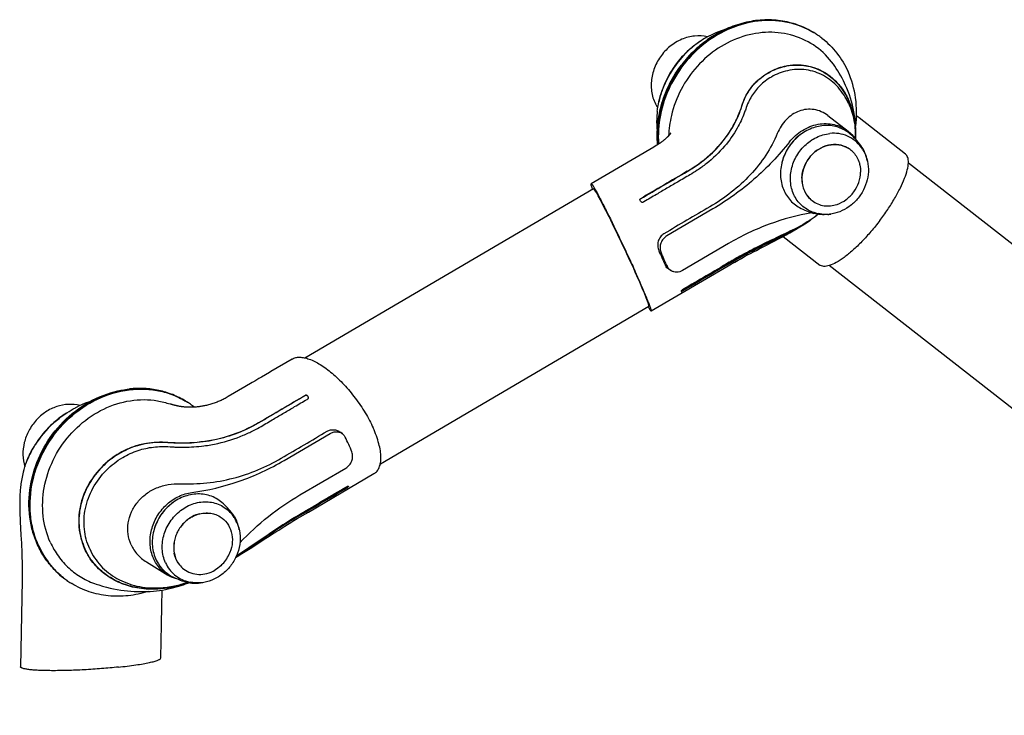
# Model space of a CAD drawing. Extents: x 0 to 420, y 0 to 297.
# Tile 7 of 9: x 308 to 364, y 102 to 141. Entities that reach past the tile are written whole.
import ezdxf

# ---------------------------------------------------------------- set-up
doc = ezdxf.new("R2010")
doc.units = 0
doc.header["$LTSCALE"] = 23.1
for name, color, linetype in [('102182_DXF_CONTINUOUS_LINE', 7, 'CONTINUOUS'), ('102187_DXF_CONTINUOUS_LINE', 7, 'CONTINUOUS'), ('105-5475-01_DXF_CONTINUOUS', 7, 'CONTINUOUS'), ('105-5475-02_DXF_CONTINUOUS', 7, 'CONTINUOUS'), ('105-5481_DXF_CONTINUOUS_LI', 7, 'CONTINUOUS')]:
    doc.layers.add(name, color=color, linetype=linetype)

msp = doc.modelspace()

# ---------------------------------------------------------------- linework, layer by layer
at = {"layer": '102182_DXF_CONTINUOUS_LINE', "color": 7, "linetype": 'CONTINUOUS'}
for p, q in [((391.418, 107.644), (358.674, 133.205)), ((386.865, 101.874), (354.182, 127.388))]:
    msp.add_line(p, q, dxfattribs=at)
at = {"layer": '102187_DXF_CONTINUOUS_LINE', "color": 7, "linetype": 'CONTINUOUS'}
for p, q in [((324.424, 122.155), (340.803, 131.76)), ((328.711, 116.148), (343.953, 125.086))]:
    msp.add_line(p, q, dxfattribs=at)
at = {"layer": '105-5475-01_DXF_CONTINUOUS', "color": 7, "linetype": 'CONTINUOUS'}
for p, q in [((345.523, 138.862), (345.515, 138.851)), ((345.518, 138.854), (345.516, 138.851)), ((345.518, 138.854), (345.524, 138.861)), ((345.528, 138.841), (345.53, 138.844)), ((345.53, 138.844), (345.536, 138.852)), ((344.709, 137.331), (344.712, 137.34)), ((355.291, 136.57), (355.29, 136.572)), ((354.114, 135.896), (355.251, 135.016)), ((345.168, 134.878), (345.167, 134.876)), ((345.168, 134.878), (345.168, 134.878)), ((345.172, 134.885), (345.169, 134.881)), ((345.177, 134.892), (345.172, 134.885)), ((345.184, 134.904), (345.177, 134.892)), ((345.19, 134.914), (345.184, 134.904)), ((345.195, 134.922), (345.19, 134.914)), ((345.197, 134.926), (345.195, 134.922)), ((345.197, 134.927), (345.197, 134.927)), ((345.197, 134.927), (345.197, 134.926)), ((344.224, 134.115), (343.223, 133.528)), ((344.359, 134.194), (344.224, 134.115)), ((344.394, 134.215), (344.359, 134.194)), ((344.426, 134.234), (344.394, 134.215)), ((343.223, 133.528), (340.674, 132.034)), ((343.668, 131.009), (343.618, 130.98)), ((347.578, 130.6), (344.974, 129.073)), ((353.101, 129.963), (353.113, 129.971)), ((353.108, 129.979), (353.107, 129.979)), ((348.463, 128.637), (345.859, 127.11)), ((350.508, 128.491), (351.053, 128.774)), ((351.053, 128.774), (351.297, 128.902)), ((351.568, 129.045), (353.65, 127.42)), ((350.209, 128.335), (350.508, 128.491)), ((345.211, 127.096), (345.078, 127.178)), ((345.905, 126.045), (345.855, 126.016))]:
    msp.add_line(p, q, dxfattribs=at)
for points in [[(348.322, 140.802), (348.221, 140.771), (348.061, 140.716), (347.903, 140.656), (347.747, 140.592), (347.593, 140.523), (347.441, 140.45), (347.386, 140.422)], [(345.515, 138.851), (345.423, 138.727), (345.326, 138.587), (345.233, 138.443), (345.145, 138.297), (345.061, 138.149), (344.982, 137.997), (344.907, 137.844), (344.838, 137.689), (344.773, 137.531), (344.714, 137.372), (344.7, 137.334)], [(355.116, 137.615), (355.06, 137.736), (354.99, 137.879), (354.916, 138.021), (354.839, 138.161), (354.758, 138.3), (354.674, 138.439), (354.585, 138.576), (354.494, 138.711), (354.424, 138.81)], [(355.686, 134.554), (355.694, 134.745), (355.697, 134.938), (355.693, 135.132), (355.684, 135.327), (355.669, 135.522), (355.648, 135.717), (355.621, 135.912), (355.588, 136.108), (355.549, 136.302), (355.503, 136.497), (355.452, 136.69), (355.395, 136.882), (355.332, 137.073), (355.262, 137.263), (355.187, 137.45), (355.116, 137.615)], [(344.428, 136.153), (344.417, 136.052), (344.403, 135.883), (344.394, 135.714), (344.391, 135.545), (344.392, 135.376), (344.399, 135.207), (344.411, 135.038), (344.422, 134.924)], [(358.511, 133.715), (355.885, 135.765), (355.822, 135.814), (355.759, 135.863), (355.733, 135.884)], [(345.167, 134.876), (345.164, 134.873), (345.162, 134.87), (345.16, 134.867), (345.158, 134.863), (345.155, 134.859), (345.151, 134.854), (345.147, 134.849), (345.143, 134.843), (345.138, 134.836), (345.133, 134.829), (345.127, 134.822), (345.122, 134.815), (345.117, 134.808), (345.112, 134.802), (345.107, 134.796), (345.103, 134.79), (345.099, 134.785), (345.095, 134.78), (345.091, 134.776), (345.088, 134.771), (345.084, 134.767), (345.081, 134.763), (345.077, 134.759), (345.074, 134.755), (345.07, 134.75), (345.066, 134.746), (345.062, 134.741), (345.057, 134.736), (345.052, 134.73), (345.046, 134.724), (345.04, 134.718), (345.033, 134.711), (345.026, 134.703), (345.018, 134.695), (345.009, 134.686), (344.999, 134.676), (344.988, 134.666), (344.976, 134.654), (344.963, 134.643), (344.95, 134.63), (344.936, 134.617), (344.921, 134.604), (344.905, 134.59), (344.889, 134.576), (344.873, 134.562), (344.856, 134.547), (344.838, 134.532), (344.819, 134.516), (344.799, 134.5), (344.778, 134.484), (344.757, 134.467), (344.735, 134.45), (344.713, 134.433), (344.691, 134.416), (344.669, 134.4), (344.647, 134.384), (344.626, 134.368), (344.607, 134.354), (344.588, 134.341), (344.57, 134.328), (344.553, 134.317), (344.538, 134.306), (344.523, 134.296), (344.509, 134.287), (344.497, 134.279), (344.484, 134.27), (344.47, 134.262), (344.456, 134.253), (344.441, 134.244), (344.426, 134.234)], [(345.169, 134.881), (345.168, 134.878), (345.168, 134.878)], [(352.335, 129.471), (352.43, 129.527), (352.524, 129.584), (352.618, 129.642), (352.709, 129.699), (352.799, 129.757), (352.888, 129.816), (352.975, 129.874), (353.059, 129.933), (353.101, 129.963)], [(351.297, 128.902), (351.413, 128.962), (351.525, 129.022), (351.633, 129.08), (351.738, 129.137), (351.842, 129.193), (351.943, 129.248), (352.043, 129.304), (352.141, 129.359), (352.238, 129.415), (352.335, 129.471)], [(344.082, 124.813), (348.448, 127.372), (348.639, 127.483), (348.827, 127.59), (349.015, 127.695), (349.198, 127.796), (349.379, 127.895), (349.555, 127.99), (349.726, 128.081), (349.892, 128.169), (350.053, 128.253), (350.209, 128.335)]]:
    msp.add_lwpolyline(points, dxfattribs=at)
for centre, radius, start, end in [((350.885, 136.56), 4.713, 55.9679, 59.0779), ((350.849, 136.586), 4.713, 55.4205, 58.532), ((350.885, 136.559), 4.714, 52.247, 55.9667), ((349.92, 135.512), 5.527, 130.311, 142.6923), ((350.061, 135.419), 5.68, 130.7899, 142.8118), ((349.738, 135.719), 5.251, 122.576, 130.2575), ((349.995, 135.493), 5.581, 130.6115, 130.7693), ((350.098, 135.385), 5.73, 143.1183, 160.0502), ((350.047, 135.426), 5.665, 142.9172, 143.1328), ((349.614, 135.616), 5.205, 160.7211, 168.3242), ((349.905, 135.459), 5.523, 160.1776, 160.4197), ((351.358, 134.482), 6.292, 166.9827, 177.525), ((343.542, 131.131), 0.0993, 186.4058, 187.2483), ((349.303, 135.46), 6.672, 304.7667, 309.368), ((348.89, 135.882), 7.264, 305.5404, 309.8014), ((348.892, 135.776), 7.157, 300.0282, 302.2887), ((349.242, 135.544), 6.776, 304.6593, 304.776), ((346.054, 142.035), 14.001, 296.6369, 297.2014), ((349.544, 134.643), 5.849, 298.6377, 299.7712), ((349.286, 135.101), 6.374, 299.7462, 300.0016), ((369.42, 138.914), 27.101, 203.2173, 204.2268), ((352.071, 131.008), 7.971, 200.9287, 207.5793), ((364.446, 136.677), 21.646, 204.2283, 205.414)]:
    msp.add_arc(centre, radius, start, end, dxfattribs=at)
msp.add_ellipse((342.378, 128.423), major_axis=(-1.574, 3.337), ratio=0.036797, start_param=3.144896, end_param=6.286489, dxfattribs=at)
for points, knots in [([(353.308, 140.603), (352.875, 140.863), (351.906, 141.248), (350.328, 141.35), (348.741, 140.984), (347.267, 140.184), (346.017, 139.017), (345.084, 137.571), (344.538, 135.958), (344.461, 134.83), (344.501, 134.281)], [0, 0, 0, 0, 0.115606, 0.234114, 0.356876, 0.483864, 0.613806, 0.74462, 0.873995, 1, 1, 1, 1]), ([(353.309, 140.606), (353.024, 140.78), (352.413, 141.071), (351.422, 141.312), (350.388, 141.353), (349.346, 141.193), (348.331, 140.841), (347.377, 140.309), (346.514, 139.615), (346.018, 139.062), (345.794, 138.766)], [0, 0, 0, 0, 0.118333, 0.237825, 0.359219, 0.482991, 0.60929, 0.737926, 0.868405, 1, 1, 1, 1]), ([(345.832, 138.743), (346.057, 139.04), (346.554, 139.595), (347.418, 140.291), (348.372, 140.825), (349.384, 141.179), (350.42, 141.34), (351.445, 141.301), (352.425, 141.064), (353.028, 140.777), (353.309, 140.606)], [0, 0, 0, 0, 0.132636, 0.264006, 0.393273, 0.519849, 0.643481, 0.764304, 0.882852, 1, 1, 1, 1]), ([(347.272, 140.362), (347.037, 140.419), (346.533, 140.451), (345.791, 140.257), (345.117, 139.844), (344.571, 139.253), (344.203, 138.538), (344.046, 137.762), (344.116, 136.998), (344.319, 136.534), (344.453, 136.332)], [0, 0, 0, 0, 0.11846, 0.241616, 0.369275, 0.499663, 0.630117, 0.757955, 0.881342, 1, 1, 1, 1]), ([(354.424, 138.81), (354.15, 139.19), (353.474, 139.868), (352.181, 140.503), (350.728, 140.698), (349.241, 140.443), (347.841, 139.768), (346.637, 138.731), (345.721, 137.417), (345.347, 136.412), (345.228, 135.899)], [0, 0, 0, 0, 0.116948, 0.233756, 0.353067, 0.476595, 0.604607, 0.735965, 0.86857, 1, 1, 1, 1]), ([(347.386, 140.422), (347.293, 140.374), (346.932, 140.173), (346.595, 139.93), (346.362, 139.729)], [0, 0, 0, 0, 0.255019, 1, 1, 1, 1]), ([(353.771, 140.287), (354.088, 140.041), (354.666, 139.465), (355.085, 138.765), (355.252, 138.395)], [0, 0, 0, 0, 0.496671, 1, 1, 1, 1]), ([(344.444, 134.245), (344.408, 134.636), (344.417, 135.435), (344.656, 136.616), (345.111, 137.748), (345.547, 138.441), (345.794, 138.766)], [0, 0, 0, 0, 0.244388, 0.493491, 0.745977, 1, 1, 1, 1]), ([(345.832, 138.743), (345.586, 138.42), (345.153, 137.731), (344.697, 136.608), (344.452, 135.439), (344.436, 134.647), (344.467, 134.26)], [0, 0, 0, 0, 0.254463, 0.507238, 0.756265, 1, 1, 1, 1]), ([(345.516, 138.851), (345.427, 138.734), (345.098, 138.262), (344.842, 137.739), (344.7, 137.334)], [0, 0, 0, 0, 0.254773, 1, 1, 1, 1]), ([(349.225, 136.446), (349.278, 136.615), (349.403, 136.941), (349.696, 137.441), (350.09, 137.887), (350.609, 138.283), (351.126, 138.548), (351.702, 138.728), (352.271, 138.802), (352.887, 138.758), (353.482, 138.591), (354.033, 138.303), (354.531, 137.901), (354.966, 137.389), (355.198, 136.979), (355.299, 136.754)], [0, 0, 0, 0, 0.066803, 0.130853, 0.217803, 0.289459, 0.375981, 0.435382, 0.516578, 0.590914, 0.666785, 0.748087, 0.823579, 0.906958, 1, 1, 1, 1]), ([(349.227, 136.435), (349.276, 136.59), (349.392, 136.898), (349.637, 137.331), (349.95, 137.724), (350.325, 138.064), (350.744, 138.343), (351.339, 138.626), (352.137, 138.812), (353.111, 138.727), (354.015, 138.332), (354.775, 137.655), (355.138, 137.066), (355.282, 136.748)], [0, 0, 0, 0, 0.061691, 0.12417, 0.187529, 0.251339, 0.314936, 0.377754, 0.500161, 0.620351, 0.741791, 0.867748, 1, 1, 1, 1]), ([(351.816, 138.446), (351.496, 138.375), (350.925, 138.15), (350.238, 137.628), (349.828, 137.107), (349.584, 136.647), (349.487, 136.397), (349.444, 136.265)], [0, 0, 0, 0, 0.29239, 0.536559, 0.761522, 0.876591, 1, 1, 1, 1]), ([(355.29, 136.572), (355.137, 136.911), (354.741, 137.535), (353.892, 138.218), (352.875, 138.557), (352.161, 138.522), (351.816, 138.446)], [0, 0, 0, 0, 0.261909, 0.50954, 0.751828, 1, 1, 1, 1]), ([(355.686, 135.293), (355.754, 135.824), (355.755, 136.891), (355.465, 137.922), (355.252, 138.395)], [0, 0, 0, 0, 0.507545, 1, 1, 1, 1]), ([(344.428, 136.153), (344.44, 136.254), (344.499, 136.646), (344.602, 137.032), (344.701, 137.309)], [0, 0, 0, 0, 0.256693, 1, 1, 1, 1]), ([(346.131, 132.74), (346.661, 133.05), (347.607, 133.753), (348.529, 134.892), (349.002, 135.81), (349.167, 136.26), (349.225, 136.446)], [0, 0, 0, 0, 0.373826, 0.708816, 0.881234, 1, 1, 1, 1]), ([(346.132, 132.731), (346.507, 132.95), (347.215, 133.441), (348.116, 134.336), (348.803, 135.34), (349.113, 136.07), (349.227, 136.435)], [0, 0, 0, 0, 0.264081, 0.521248, 0.767792, 1, 1, 1, 1]), ([(355.67, 134.66), (355.682, 135.024), (355.634, 135.741), (355.425, 136.43), (355.282, 136.748)], [0, 0, 0, 0, 0.510565, 1, 1, 1, 1]), ([(355.291, 136.57), (355.428, 136.266), (355.629, 135.608), (355.678, 134.924), (355.669, 134.578)], [0, 0, 0, 0, 0.490474, 1, 1, 1, 1]), ([(355.685, 134.555), (355.703, 134.918), (355.668, 135.672), (355.458, 136.402), (355.299, 136.754)], [0, 0, 0, 0, 0.484593, 1, 1, 1, 1]), ([(349.444, 136.265), (349.418, 136.189), (349.288, 135.818), (348.94, 135.081), (348.238, 134.086), (347.429, 133.319), (346.737, 132.818), (346.42, 132.622), (346.279, 132.539)], [0, 0, 0, 0, 0.048157, 0.236794, 0.487314, 0.77574, 0.902055, 1, 1, 1, 1]), ([(354.114, 135.896), (353.998, 135.986), (353.746, 136.137), (353.326, 136.259), (352.893, 136.269), (352.47, 136.168), (352.077, 135.965), (351.61, 135.571), (351.359, 135.168), (351.237, 134.881)], [0, 0, 0, 0, 0.124336, 0.245585, 0.365675, 0.486535, 0.609664, 0.73605, 1, 1, 1, 1]), ([(351.925, 134.401), (352.13, 134.659), (352.622, 135.101), (353.383, 135.405), (354.006, 135.459), (354.458, 135.406), (354.882, 135.261), (355.135, 135.106), (355.251, 135.016)], [0, 0, 0, 0, 0.264417, 0.519462, 0.642949, 0.763641, 0.882292, 1, 1, 1, 1]), ([(351.237, 134.881), (351.058, 134.456), (350.612, 133.623), (349.722, 132.503), (348.644, 131.52), (347.832, 130.972), (347.409, 130.723)], [0, 0, 0, 0, 0.240829, 0.48991, 0.743795, 1, 1, 1, 1]), ([(352.611, 134.863), (352.336, 134.673), (351.854, 134.186), (351.576, 133.56), (351.5, 133.234)], [0, 0, 0, 0, 0.500141, 1, 1, 1, 1]), ([(355.251, 135.016), (355.294, 134.983), (355.459, 134.845), (355.601, 134.679), (355.692, 134.546)], [0, 0, 0, 0, 0.249145, 1, 1, 1, 1]), ([(351.925, 134.401), (351.322, 133.638), (349.983, 132.227), (348.407, 131.086), (347.578, 130.6)], [0, 0, 0, 0, 0.503185, 1, 1, 1, 1]), ([(357.058, 129.946), (357.213, 130.15), (357.505, 130.558), (357.894, 131.175), (358.216, 131.766), (358.46, 132.311), (358.618, 132.789), (358.68, 133.143), (358.674, 133.379), (358.646, 133.519), (358.594, 133.633), (358.54, 133.692), (358.511, 133.715)], [0, 0, 0, 0, 0.181623, 0.355831, 0.516564, 0.658667, 0.778269, 0.87329, 0.911779, 0.944866, 0.973665, 1, 1, 1, 1]), ([(346.279, 132.539), (346.044, 132.399), (345.609, 132.145), (344.973, 131.774), (344.339, 131.402), (343.904, 131.147), (343.668, 131.009)], [0, 0, 0, 0, 0.270884, 0.500251, 0.729761, 1, 1, 1, 1]), ([(340.755, 131.732), (340.739, 131.774), (340.713, 131.846), (340.684, 131.938), (340.671, 131.995), (340.669, 132.023), (340.672, 132.032), (340.674, 132.034)], [0, 0, 0, 0, 0.422731, 0.729497, 0.919306, 0.971619, 1, 1, 1, 1]), ([(340.674, 132.034), (340.678, 132.036), (340.691, 132.029), (340.706, 132.012), (340.732, 131.98), (340.778, 131.913), (340.85, 131.793), (340.954, 131.611), (341.08, 131.379), (341.227, 131.1), (341.392, 130.779), (341.573, 130.42), (341.768, 130.029), (342.046, 129.461), (342.403, 128.719), (342.823, 127.822), (343.098, 127.222), (343.23, 126.928)], [0, 0, 0, 0, 0.002026, 0.006303, 0.01317, 0.022664, 0.049447, 0.086315, 0.13274, 0.188058, 0.251476, 0.322073, 0.398813, 0.480544, 0.653847, 0.830925, 1, 1, 1, 1]), ([(343.444, 131.12), (343.442, 131.132), (343.443, 131.156), (343.459, 131.175), (343.469, 131.181)], [0, 0, 0, 0, 0.524309, 1, 1, 1, 1]), ([(343.444, 131.126), (343.445, 131.135), (343.448, 131.153), (343.462, 131.167), (343.47, 131.171)], [0, 0, 0, 0, 0.485003, 1, 1, 1, 1]), ([(343.618, 130.98), (343.612, 130.976), (343.597, 130.97), (343.573, 130.971), (343.548, 130.98), (343.509, 131.002), (343.467, 131.047), (343.447, 131.094), (343.444, 131.119)], [0, 0, 0, 0, 0.090715, 0.179945, 0.28438, 0.406386, 0.709209, 1, 1, 1, 1]), ([(353.206, 130.384), (352.381, 130.245), (350.737, 129.802), (349.201, 129.07), (348.463, 128.637)], [0, 0, 0, 0, 0.494276, 1, 1, 1, 1]), ([(352.357, 129.494), (352.481, 129.562), (352.734, 129.712), (352.978, 129.875), (353.101, 129.963)], [0, 0, 0, 0, 0.482143, 1, 1, 1, 1]), ([(353.096, 129.971), (353.042, 129.934), (352.834, 129.795), (352.618, 129.667), (352.455, 129.582)], [0, 0, 0, 0, 0.26309, 1, 1, 1, 1]), ([(357.058, 129.946), (356.896, 129.734), (356.567, 129.325), (356.054, 128.76), (355.544, 128.268), (355.058, 127.866), (354.615, 127.571), (354.272, 127.407), (354.031, 127.347), (353.883, 127.336), (353.753, 127.358), (353.68, 127.396), (353.65, 127.42)], [0, 0, 0, 0, 0.180034, 0.35395, 0.515218, 0.658215, 0.778664, 0.874142, 0.912632, 0.945548, 0.974033, 1, 1, 1, 1]), ([(344.805, 129.197), (344.727, 129.151), (344.588, 129.024), (344.467, 128.772), (344.437, 128.495), (344.479, 128.313), (344.514, 128.231)], [0, 0, 0, 0, 0.248194, 0.500113, 0.752855, 1, 1, 1, 1]), ([(348.486, 127.507), (348.855, 127.723), (349.576, 128.123), (350.62, 128.652), (351.54, 129.097), (352.101, 129.375), (352.347, 129.51)], [0, 0, 0, 0, 0.295209, 0.568214, 0.806549, 1, 1, 1, 1]), ([(348.496, 127.491), (349.015, 127.795), (349.975, 128.315), (351.156, 128.89), (351.919, 129.263), (352.237, 129.428), (352.357, 129.494)], [0, 0, 0, 0, 0.414365, 0.75269, 0.905626, 1, 1, 1, 1]), ([(352.332, 129.52), (351.996, 129.352), (351.274, 129.015), (350.222, 128.507), (349.289, 128.019), (348.74, 127.708), (348.515, 127.576)], [0, 0, 0, 0, 0.262684, 0.558133, 0.817849, 1, 1, 1, 1]), ([(344.974, 129.073), (344.898, 129.028), (344.758, 128.91), (344.62, 128.676), (344.567, 128.414), (344.595, 128.239), (344.626, 128.161)], [0, 0, 0, 0, 0.25378, 0.509909, 0.760403, 1, 1, 1, 1]), ([(348.515, 127.576), (348.079, 127.322), (347.21, 126.81), (346.34, 126.3), (345.905, 126.045)], [0, 0, 0, 0, 0.50026, 1, 1, 1, 1]), ([(344.082, 124.813), (344.086, 124.815), (344.088, 124.834), (344.083, 124.863), (344.07, 124.913), (344.05, 124.978), (344.022, 125.061), (343.969, 125.204), (343.883, 125.422), (343.757, 125.728), (343.603, 126.087), (343.425, 126.493), (343.298, 126.779), (343.23, 126.928)], [0, 0, 0, 0, 0.006417, 0.020197, 0.04209, 0.072186, 0.110437, 0.15671, 0.272609, 0.417903, 0.589897, 0.78525, 1, 1, 1, 1]), ([(345.078, 127.178), (345.039, 127.202), (344.966, 127.263), (344.915, 127.344), (344.894, 127.387)], [0, 0, 0, 0, 0.489466, 1, 1, 1, 1]), ([(345.211, 127.096), (345.168, 127.123), (345.088, 127.188), (345.029, 127.272), (345.005, 127.318)], [0, 0, 0, 0, 0.496729, 1, 1, 1, 1]), ([(345.859, 127.11), (345.759, 127.052), (345.586, 126.999), (345.36, 127.025), (345.257, 127.068), (345.211, 127.096)], [0, 0, 0, 0, 0.512559, 0.758851, 1, 1, 1, 1]), ([(345.787, 125.951), (345.783, 125.946), (345.778, 125.936), (345.777, 125.923), (345.78, 125.92)], [0, 0, 0, 0, 0.598494, 1, 1, 1, 1]), ([(345.778, 125.93), (345.784, 125.929), (345.8, 125.933), (345.815, 125.94), (345.824, 125.946)], [0, 0, 0, 0, 0.340502, 1, 1, 1, 1]), ([(345.78, 125.92), (345.783, 125.914), (345.799, 125.913), (345.816, 125.92), (345.828, 125.926), (345.834, 125.93)], [0, 0, 0, 0, 0.33306, 0.611142, 1, 1, 1, 1]), ([(345.855, 126.016), (345.847, 126.012), (345.821, 125.994), (345.799, 125.971), (345.787, 125.951)], [0, 0, 0, 0, 0.271847, 1, 1, 1, 1]), ([(343.904, 125.058), (343.927, 125.02), (343.965, 124.956), (344.017, 124.877), (344.051, 124.832), (344.071, 124.814), (344.08, 124.811), (344.082, 124.813)], [0, 0, 0, 0, 0.425948, 0.733992, 0.922353, 0.97289, 1, 1, 1, 1])]:
    msp.add_open_spline(points, degree=3, knots=knots, dxfattribs=at)
for points in [[(346.131, 132.74), (345.244, 132.22), (344.356, 131.701), (343.469, 131.181)], [(343.47, 131.171), (344.358, 131.691), (345.245, 132.211), (346.132, 132.731)], [(347.409, 130.723), (346.541, 130.214), (345.673, 129.706), (344.805, 129.197)], [(345.825, 125.946), (346.712, 126.466), (347.598, 126.987), (348.486, 127.507)], [(348.496, 127.491), (347.608, 126.972), (346.722, 126.451), (345.835, 125.931)]]:
    msp.add_open_spline(points, degree=3, dxfattribs=at)
at = {"layer": '105-5475-02_DXF_CONTINUOUS', "color": 7, "linetype": 'CONTINUOUS'}
for p, q in [((322.419, 121.329), (321.964, 121.063)), ((321.583, 120.839), (321.432, 120.751)), ((321.812, 120.974), (321.583, 120.839)), ((321.964, 121.063), (321.812, 120.974)), ((324.552, 119.8), (324.603, 119.83)), ((311.405, 119.323), (311.406, 119.323)), ((316.813, 119.524), (316.798, 119.529)), ((316.831, 119.519), (316.813, 119.524)), ((316.852, 119.512), (316.831, 119.519)), ((310.178, 118.47), (310.187, 118.478)), ((326.558, 117.844), (326.44, 117.935)), ((323.256, 116.338), (325.86, 117.865)), ((309.106, 117.211), (309.099, 117.2)), ((309.106, 117.211), (309.099, 117.2)), ((309.107, 117.195), (309.113, 117.205)), ((309.113, 117.205), (309.114, 117.206)), ((324.14, 114.375), (326.744, 115.902)), ((326.789, 114.836), (326.839, 114.866)), ((308.266, 113.052), (308.275, 112.875)), ((308.275, 112.875), (308.316, 112.093)), ((308.316, 112.093), (308.328, 111.876)), ((308.328, 111.876), (308.339, 111.649)), ((312.216, 111.311), (312.214, 111.316)), ((320.498, 110.82), (320.685, 110.937)), ((315.434, 110.577), (316.649, 109.834)), ((308.38, 109.529), (308.289, 104.629)), ((316.308, 108.069), (316.324, 108.98)), ((316.288, 107.02), (316.308, 108.069)), ((316.253, 105.126), (316.288, 107.02))]:
    msp.add_line(p, q, dxfattribs=at)
for points in [[(323.711, 122.087), (322.496, 121.375), (322.419, 121.329)], [(321.432, 120.751), (321.011, 120.504), (320.071, 119.952)], [(312.234, 119.677), (312.142, 119.645), (311.961, 119.576), (311.785, 119.503), (311.613, 119.425), (311.448, 119.344), (311.406, 119.323)], [(320.071, 119.952), (320.012, 119.918), (319.955, 119.885), (319.898, 119.853), (319.842, 119.823), (319.785, 119.795), (319.73, 119.768), (319.676, 119.743), (319.622, 119.718), (319.567, 119.695), (319.512, 119.672), (319.456, 119.649), (319.397, 119.626), (319.336, 119.604), (319.275, 119.582), (319.213, 119.561), (319.149, 119.541), (319.086, 119.522), (319.025, 119.504), (318.965, 119.488), (318.905, 119.473), (318.847, 119.459), (318.791, 119.446), (318.736, 119.434), (318.682, 119.423), (318.629, 119.413), (318.577, 119.404), (318.524, 119.396), (318.472, 119.388), (318.42, 119.381), (318.368, 119.375), (318.315, 119.369), (318.264, 119.364), (318.214, 119.359), (318.165, 119.356), (318.116, 119.353), (318.067, 119.351), (318.017, 119.349), (317.969, 119.348), (317.924, 119.348), (317.88, 119.348), (317.838, 119.349), (317.795, 119.35), (317.753, 119.352), (317.713, 119.354), (317.674, 119.357), (317.636, 119.36), (317.599, 119.363), (317.564, 119.367), (317.529, 119.371), (317.495, 119.375), (317.462, 119.379), (317.429, 119.383), (317.398, 119.388), (317.367, 119.393), (317.337, 119.398), (317.307, 119.403), (317.278, 119.408), (317.25, 119.414), (317.222, 119.419), (317.195, 119.425), (317.169, 119.43), (317.143, 119.436), (317.117, 119.442), (317.092, 119.447), (317.068, 119.453), (317.045, 119.459), (317.023, 119.464), (317.002, 119.47), (316.982, 119.475), (316.962, 119.48), (316.943, 119.485), (316.925, 119.49), (316.908, 119.495), (316.892, 119.5), (316.878, 119.504), (316.864, 119.508), (316.852, 119.512)], [(316.798, 119.529), (316.783, 119.534), (316.779, 119.536)], [(308.452, 115.685), (308.449, 115.672), (308.423, 115.572), (308.4, 115.474), (308.38, 115.377), (308.361, 115.283), (308.344, 115.191), (308.329, 115.101), (308.316, 115.014), (308.304, 114.928), (308.294, 114.844), (308.285, 114.762), (308.277, 114.68), (308.27, 114.6), (308.263, 114.519), (308.258, 114.44), (308.254, 114.36), (308.25, 114.281), (308.247, 114.201), (308.245, 114.121), (308.244, 114.041), (308.243, 113.961), (308.243, 113.881), (308.243, 113.8), (308.244, 113.719), (308.245, 113.638), (308.247, 113.556), (308.25, 113.474), (308.252, 113.392), (308.255, 113.308), (308.259, 113.224), (308.266, 113.052)], [(323.993, 113.032), (324.631, 113.406), (328.349, 115.587)], [(321.611, 111.531), (322.215, 111.922), (322.408, 112.046), (322.594, 112.166), (322.77, 112.279), (322.94, 112.387), (323.111, 112.494), (323.281, 112.601), (323.45, 112.705), (323.625, 112.813), (323.806, 112.922), (323.993, 113.032)], [(308.339, 111.649), (308.35, 111.413), (308.355, 111.291), (308.36, 111.166), (308.364, 111.038), (308.369, 110.906), (308.373, 110.77), (308.376, 110.63), (308.379, 110.486), (308.382, 110.337), (308.383, 110.184), (308.384, 110.027), (308.384, 109.866), (308.383, 109.701), (308.38, 109.529)], [(320.685, 110.937), (320.858, 111.047), (321.037, 111.161), (321.221, 111.279), (321.411, 111.402), (321.611, 111.531)], [(312.586, 109.316), (312.726, 109.271), (312.945, 109.205), (313.16, 109.147), (313.37, 109.096), (313.574, 109.052), (313.776, 109.014), (313.974, 108.981), (314.168, 108.954), (314.36, 108.932), (314.551, 108.915), (314.739, 108.902), (314.926, 108.894), (315.111, 108.89), (315.295, 108.891), (315.476, 108.896), (315.655, 108.905), (315.832, 108.919), (316.007, 108.936), (316.179, 108.958), (316.348, 108.983), (316.513, 109.012), (316.674, 109.044), (316.831, 109.079), (316.982, 109.117), (317.127, 109.156), (317.267, 109.197), (317.403, 109.24), (317.534, 109.284), (317.661, 109.329), (317.789, 109.377), (317.851, 109.402)]]:
    msp.add_lwpolyline(points, dxfattribs=at)
for centre, radius, start, end in [((315.234, 115.654), 4.713, 55.9679, 59.0779), ((315.197, 115.68), 4.713, 55.4205, 58.532), ((324.528, 119.881), 0.103, 2.8879, 3.646), ((313.951, 114.234), 5.682, 122.5189, 131.6882), ((315.233, 115.654), 4.714, 52.247, 55.9667), ((315.178, 115.582), 4.804, 51.759, 52.2465), ((313.999, 114.174), 5.758, 131.6482, 131.7925), ((314.221, 113.984), 6.039, 132.0271, 132.1621), ((314.17, 114.029), 5.972, 132.2194, 147.8561), ((314.224, 113.982), 6.042, 132.1621, 132.2968), ((319.648, 113.967), 7.971, 20.9287, 27.5793), ((313.66, 114.385), 5.36, 150.2959, 158.6083), ((313.774, 114.322), 5.49, 148.3771, 150.306), ((313.961, 114.166), 5.721, 149.7645, 149.9958), ((313.961, 114.165), 5.722, 148.027, 149.762), ((313.62, 113.394), 4.714, 232.247, 235.9667), ((313.657, 113.369), 4.714, 231.7017, 235.4195), ((313.656, 113.368), 4.713, 235.4205, 238.532)]:
    msp.add_arc(centre, radius, start, end, dxfattribs=at)
for points, knots in [([(323.711, 122.087), (323.771, 122.122), (323.909, 122.176), (324.142, 122.199), (324.402, 122.168), (324.803, 122.052), (325.346, 121.769), (326.007, 121.274), (326.673, 120.63), (327.305, 119.873), (327.862, 119.05), (328.171, 118.467), (328.303, 118.175)], [0, 0, 0, 0, 0.032545, 0.068109, 0.108243, 0.153804, 0.261975, 0.391497, 0.537567, 0.693262, 0.85032, 1, 1, 1, 1]), ([(310.733, 109.667), (310.514, 109.837), (310.103, 110.217), (309.59, 110.886), (309.192, 111.64), (308.823, 112.741), (308.692, 114.238), (309.06, 116.03), (309.909, 117.682), (311.165, 119.05), (312.718, 120.014), (313.888, 120.33), (314.471, 120.392)], [0, 0, 0, 0, 0.058543, 0.117503, 0.177154, 0.237701, 0.361509, 0.489124, 0.619005, 0.748842, 0.876341, 1, 1, 1, 1]), ([(314.516, 120.38), (314.039, 120.329), (313.08, 120.098), (311.754, 119.409), (310.596, 118.418), (309.676, 117.187), (309.05, 115.79), (308.757, 114.313), (308.817, 112.846), (309.098, 111.92), (309.294, 111.493)], [0, 0, 0, 0, 0.121396, 0.24654, 0.374476, 0.503634, 0.632187, 0.758431, 0.881167, 1, 1, 1, 1]), ([(309.315, 111.503), (309.191, 111.778), (308.989, 112.358), (308.778, 113.588), (308.895, 115.205), (309.602, 117.042), (310.803, 118.621), (312.378, 119.782), (313.895, 120.306), (315.123, 120.41), (316.021, 120.333), (316.877, 120.101), (317.407, 119.847), (317.656, 119.698)], [0, 0, 0, 0, 0.060249, 0.121761, 0.248143, 0.378246, 0.509384, 0.638511, 0.763291, 0.823962, 0.883457, 0.942019, 1, 1, 1, 1]), ([(317.657, 119.7), (317.425, 119.842), (316.933, 120.088), (316.141, 120.329), (315.312, 120.438), (314.75, 120.422), (314.471, 120.392)], [0, 0, 0, 0, 0.246397, 0.494496, 0.745414, 1, 1, 1, 1]), ([(314.516, 120.38), (314.793, 120.409), (315.348, 120.426), (316.166, 120.318), (316.946, 120.081), (317.429, 119.84), (317.657, 119.7)], [0, 0, 0, 0, 0.255495, 0.506613, 0.754339, 1, 1, 1, 1]), ([(309.981, 111.689), (309.769, 112.159), (309.496, 113.194), (309.563, 114.814), (310.081, 116.394), (311.005, 117.798), (312.253, 118.904), (313.719, 119.615), (315.034, 119.824), (316.054, 119.74), (316.543, 119.616), (316.779, 119.536)], [0, 0, 0, 0, 0.120618, 0.24595, 0.374989, 0.50556, 0.635018, 0.761058, 0.882465, 0.941671, 1, 1, 1, 1]), ([(321.943, 118.268), (322.18, 118.405), (322.614, 118.662), (323.248, 119.035), (323.883, 119.407), (324.317, 119.662), (324.552, 119.8)], [0, 0, 0, 0, 0.270897, 0.500234, 0.729755, 1, 1, 1, 1]), ([(324.63, 119.888), (324.629, 119.908), (324.613, 119.953), (324.575, 119.998), (324.535, 120.026), (324.506, 120.038), (324.479, 120.041), (324.462, 120.035), (324.455, 120.031)], [0, 0, 0, 0, 0.234879, 0.544024, 0.682472, 0.801299, 0.902856, 1, 1, 1, 1]), ([(324.629, 119.895), (324.625, 119.914), (324.609, 119.95), (324.577, 119.987), (324.545, 120.011), (324.518, 120.025), (324.487, 120.033), (324.465, 120.027), (324.456, 120.022)], [0, 0, 0, 0, 0.238954, 0.483364, 0.608743, 0.736675, 0.868041, 1, 1, 1, 1]), ([(324.603, 119.829), (324.612, 119.835), (324.629, 119.852), (324.631, 119.875), (324.63, 119.886)], [0, 0, 0, 0, 0.482883, 1, 1, 1, 1]), ([(311.659, 119.446), (311.448, 119.502), (310.999, 119.547), (310.327, 119.416), (309.695, 119.101), (309.151, 118.628), (308.735, 118.032), (308.477, 117.358), (308.397, 116.656), (308.47, 116.195), (308.538, 115.98)], [0, 0, 0, 0, 0.117369, 0.23884, 0.364555, 0.493409, 0.623448, 0.75241, 0.878312, 1, 1, 1, 1]), ([(310.187, 118.478), (310.28, 118.562), (310.659, 118.881), (311.077, 119.153), (311.405, 119.323)], [0, 0, 0, 0, 0.253409, 1, 1, 1, 1]), ([(310.161, 118.467), (310.059, 118.376), (309.663, 117.996), (309.322, 117.56), (309.106, 117.211)], [0, 0, 0, 0, 0.251062, 1, 1, 1, 1]), ([(321.794, 118.469), (321.252, 118.15), (320.118, 117.648), (318.36, 117.306), (317.205, 117.306), (316.656, 117.348)], [0, 0, 0, 0, 0.353921, 0.690441, 1, 1, 1, 1]), ([(321.796, 118.46), (321.415, 118.237), (320.612, 117.847), (319.325, 117.465), (317.993, 117.29), (317.1, 117.303), (316.659, 117.337)], [0, 0, 0, 0, 0.247941, 0.499244, 0.751522, 1, 1, 1, 1]), ([(316.776, 117.11), (316.869, 117.103), (317.321, 117.077), (317.962, 117.084), (318.776, 117.164), (319.724, 117.33), (320.671, 117.631), (321.471, 118.003), (321.802, 118.186), (321.943, 118.268)], [0, 0, 0, 0, 0.052149, 0.252328, 0.357246, 0.508092, 0.789171, 0.908588, 1, 1, 1, 1]), ([(325.69, 117.988), (325.748, 118.022), (325.874, 118.072), (326.076, 118.086), (326.271, 118.041), (326.388, 117.976), (326.44, 117.935)], [0, 0, 0, 0, 0.2524, 0.503019, 0.752199, 1, 1, 1, 1]), ([(325.86, 117.865), (325.915, 117.897), (326.034, 117.948), (326.222, 117.971), (326.404, 117.939), (326.511, 117.88), (326.558, 117.844)], [0, 0, 0, 0, 0.262111, 0.515014, 0.759718, 1, 1, 1, 1]), ([(328.349, 115.587), (328.414, 115.625), (328.535, 115.728), (328.662, 115.945), (328.733, 116.215), (328.751, 116.535), (328.716, 116.898), (328.594, 117.461), (328.433, 117.887), (328.303, 118.175)], [0, 0, 0, 0, 0.081329, 0.168119, 0.266607, 0.380545, 0.51148, 0.659353, 1, 1, 1, 1]), ([(316.656, 117.348), (316.447, 117.364), (316.037, 117.374), (315.359, 117.305), (314.687, 117.126), (313.99, 116.811), (313.201, 116.293), (312.358, 115.427), (311.813, 114.366), (311.607, 113.437), (311.575, 112.726), (311.668, 112.018), (311.824, 111.551), (311.927, 111.321)], [0, 0, 0, 0, 0.068559, 0.134085, 0.222395, 0.295071, 0.38375, 0.530135, 0.685657, 0.767197, 0.840154, 0.917472, 1, 1, 1, 1]), ([(316.659, 117.337), (316.467, 117.352), (316.079, 117.363), (315.497, 117.311), (314.922, 117.183), (314.184, 116.911), (313.338, 116.399), (312.506, 115.571), (311.91, 114.579), (311.595, 113.486), (311.589, 112.551), (311.739, 111.836), (311.865, 111.496), (311.938, 111.332)], [0, 0, 0, 0, 0.063224, 0.127094, 0.191443, 0.256015, 0.384801, 0.512421, 0.637958, 0.760949, 0.881393, 0.940921, 1, 1, 1, 1]), ([(326.558, 117.844), (326.606, 117.807), (326.662, 117.746), (326.704, 117.675), (326.713, 117.657)], [0, 0, 0, 0, 0.746606, 1, 1, 1, 1]), ([(308.452, 115.685), (308.502, 115.875), (308.651, 116.337), (308.861, 116.776), (309.006, 117.027)], [0, 0, 0, 0, 0.403491, 1, 1, 1, 1]), ([(313.163, 115.78), (313.438, 116.057), (314.006, 116.502), (314.931, 116.924), (315.689, 117.088), (316.299, 117.129), (316.614, 117.12), (316.776, 117.11)], [0, 0, 0, 0, 0.295283, 0.538324, 0.762339, 0.87713, 1, 1, 1, 1]), ([(326.744, 115.902), (326.821, 115.947), (326.96, 116.065), (327.098, 116.299), (327.152, 116.561), (327.123, 116.736), (327.093, 116.814)], [0, 0, 0, 0, 0.25378, 0.509909, 0.760403, 1, 1, 1, 1]), ([(317.358, 115.014), (317.861, 114.995), (318.871, 115.024), (320.355, 115.289), (321.774, 115.766), (322.661, 116.212), (323.087, 116.461)], [0, 0, 0, 0, 0.252527, 0.50408, 0.753059, 1, 1, 1, 1]), ([(318.017, 114.518), (318.926, 114.635), (320.748, 115.071), (322.444, 115.862), (323.256, 116.338)], [0, 0, 0, 0, 0.493635, 1, 1, 1, 1]), ([(312.214, 111.316), (312.135, 111.493), (312.005, 111.859), (311.9, 112.434), (311.885, 113.024), (311.989, 113.821), (312.354, 114.803), (312.863, 115.478), (313.163, 115.78)], [0, 0, 0, 0, 0.119894, 0.239699, 0.360824, 0.483792, 0.736097, 1, 1, 1, 1]), ([(314.572, 111.546), (314.486, 111.737), (314.369, 112.149), (314.377, 112.796), (314.565, 113.427), (314.919, 113.996), (315.411, 114.463), (316.007, 114.8), (316.669, 114.992), (317.129, 115.022), (317.358, 115.014)], [0, 0, 0, 0, 0.118427, 0.238673, 0.361358, 0.486392, 0.613307, 0.741497, 0.870473, 1, 1, 1, 1]), ([(324.179, 113.306), (324.614, 113.562), (325.484, 114.071), (326.354, 114.581), (326.789, 114.836)], [0, 0, 0, 0, 0.500225, 1, 1, 1, 1]), ([(326.88, 114.859), (326.877, 114.854), (326.858, 114.829), (326.833, 114.809), (326.81, 114.796)], [0, 0, 0, 0, 0.176447, 1, 1, 1, 1]), ([(326.897, 114.875), (326.901, 114.87), (326.897, 114.85), (326.871, 114.817), (326.842, 114.794), (326.821, 114.781)], [0, 0, 0, 0, 0.147607, 0.400226, 1, 1, 1, 1]), ([(326.839, 114.865), (326.842, 114.867), (326.852, 114.873), (326.862, 114.877), (326.87, 114.879)], [0, 0, 0, 0, 0.302265, 1, 1, 1, 1]), ([(326.87, 114.879), (326.873, 114.88), (326.882, 114.882), (326.894, 114.88), (326.897, 114.875)], [0, 0, 0, 0, 0.319311, 1, 1, 1, 1]), ([(326.889, 114.88), (326.889, 114.879), (326.888, 114.871), (326.884, 114.864), (326.88, 114.859)], [0, 0, 0, 0, 0.204178, 1, 1, 1, 1]), ([(316.649, 109.834), (316.445, 109.959), (316.075, 110.289), (315.724, 110.954), (315.602, 111.72), (315.718, 112.511), (316.056, 113.254), (316.583, 113.879), (317.251, 114.328), (317.762, 114.484), (318.017, 114.518)], [0, 0, 0, 0, 0.115681, 0.234007, 0.356968, 0.484673, 0.61549, 0.746733, 0.875579, 1, 1, 1, 1]), ([(320.742, 111.668), (321.244, 112.198), (322.317, 113.184), (323.518, 114.01), (324.14, 114.375)], [0, 0, 0, 0, 0.502745, 1, 1, 1, 1]), ([(316.956, 113.955), (316.68, 113.764), (316.199, 113.275), (315.922, 112.646), (315.846, 112.32)], [0, 0, 0, 0, 0.500202, 1, 1, 1, 1]), ([(324.159, 113.221), (323.405, 112.778), (322.193, 111.985), (320.996, 111.171), (320.515, 110.858)], [0, 0, 0, 0, 0.603921, 1, 1, 1, 1]), ([(324.149, 113.236), (323.522, 112.867), (322.605, 112.278), (321.411, 111.476), (320.821, 111.08), (320.53, 110.889)], [0, 0, 0, 0, 0.506003, 0.757847, 1, 1, 1, 1]), ([(320.546, 110.924), (320.921, 111.177), (321.736, 111.737), (322.78, 112.44), (323.622, 112.974), (324.015, 113.21), (324.179, 113.306)], [0, 0, 0, 0, 0.31202, 0.682999, 0.868947, 1, 1, 1, 1]), ([(309.294, 111.493), (309.458, 111.135), (309.867, 110.461), (310.427, 109.904), (310.733, 109.667)], [0, 0, 0, 0, 0.50391, 1, 1, 1, 1]), ([(309.315, 111.503), (309.476, 111.145), (309.879, 110.469), (310.432, 109.908), (310.735, 109.669)], [0, 0, 0, 0, 0.503995, 1, 1, 1, 1]), ([(309.981, 111.689), (310.106, 111.41), (310.411, 110.88), (311.019, 110.198), (311.75, 109.66), (312.301, 109.411), (312.586, 109.316)], [0, 0, 0, 0, 0.253413, 0.503042, 0.751092, 1, 1, 1, 1]), ([(317.822, 109.408), (317.498, 109.288), (316.924, 109.121), (315.979, 109), (315.039, 109.039), (314.04, 109.3), (313.166, 109.765), (312.555, 110.325), (312.164, 110.855), (312, 111.161), (311.927, 111.321)], [0, 0, 0, 0, 0.151884, 0.261155, 0.417513, 0.562331, 0.711476, 0.847947, 0.922653, 1, 1, 1, 1]), ([(317.787, 109.415), (317.508, 109.313), (316.938, 109.144), (316.059, 109.023), (315.183, 109.049), (314.341, 109.226), (313.564, 109.553), (312.882, 110.022), (312.416, 110.521), (312.117, 110.97), (311.994, 111.209), (311.938, 111.332)], [0, 0, 0, 0, 0.131419, 0.262122, 0.391001, 0.517357, 0.640877, 0.761804, 0.881, 0.940454, 1, 1, 1, 1]), ([(312.216, 111.311), (312.296, 111.136), (312.482, 110.797), (312.84, 110.342), (313.269, 109.948), (313.931, 109.509), (314.907, 109.146), (315.745, 109.083), (316.171, 109.104)], [0, 0, 0, 0, 0.120373, 0.239783, 0.360068, 0.482185, 0.734, 1, 1, 1, 1]), ([(314.572, 111.546), (314.661, 111.348), (314.903, 110.975), (315.246, 110.692), (315.434, 110.577)], [0, 0, 0, 0, 0.496445, 1, 1, 1, 1]), ([(317.245, 109.589), (317.192, 109.602), (316.984, 109.659), (316.786, 109.75), (316.649, 109.834)], [0, 0, 0, 0, 0.251972, 1, 1, 1, 1]), ([(315.527, 108.898), (315.161, 108.781), (314.412, 108.619), (313.274, 108.612), (312.18, 108.845), (311.507, 109.157), (311.196, 109.348)], [0, 0, 0, 0, 0.257117, 0.508702, 0.755746, 1, 1, 1, 1]), ([(316.171, 109.104), (316.461, 109.119), (317, 109.192), (317.521, 109.34), (317.757, 109.421)], [0, 0, 0, 0, 0.538593, 1, 1, 1, 1]), ([(313.849, 104.609), (314.179, 104.644), (314.647, 104.7), (315.231, 104.793), (315.581, 104.86), (315.828, 104.918), (315.989, 104.966), (316.081, 104.999), (316.155, 105.031), (316.214, 105.065), (316.253, 105.102), (316.253, 105.126)], [0, 0, 0, 0, 0.399484, 0.568512, 0.712308, 0.828178, 0.875061, 0.914389, 0.946156, 0.970537, 1, 1, 1, 1]), ([(313.849, 104.609), (313.531, 104.575), (312.882, 104.516), (311.91, 104.452), (310.965, 104.414), (310.22, 104.403), (309.68, 104.41), (309.332, 104.422), (309.028, 104.441), (308.773, 104.466), (308.594, 104.492), (308.478, 104.518), (308.411, 104.537), (308.359, 104.557), (308.321, 104.579), (308.296, 104.602), (308.289, 104.621), (308.289, 104.629)], [0, 0, 0, 0, 0.171021, 0.348159, 0.520185, 0.67664, 0.746152, 0.808533, 0.862946, 0.908691, 0.945221, 0.959921, 0.972221, 0.982149, 0.989814, 0.995512, 1, 1, 1, 1])]:
    msp.add_open_spline(points, degree=3, knots=knots, dxfattribs=at)
for points in [[(321.794, 118.469), (322.681, 118.989), (323.568, 119.51), (324.455, 120.031)], [(324.456, 120.022), (323.569, 119.501), (322.683, 118.98), (321.796, 118.46)], [(323.087, 116.461), (323.955, 116.969), (324.822, 117.479), (325.69, 117.988)], [(326.81, 114.796), (325.923, 114.276), (325.036, 113.757), (324.149, 113.236)], [(324.159, 113.22), (325.046, 113.741), (325.933, 114.261), (326.82, 114.781)]]:
    msp.add_open_spline(points, degree=3, dxfattribs=at)
at = {"layer": '105-5481_DXF_CONTINUOUS_LI', "color": 7, "linetype": 'CONTINUOUS'}
msp.add_line((354.205, 130.3), (354.207, 130.301), dxfattribs=at)
for centre, radius, start, end in [((352.741, 131.803), 4.029, 36.6968, 49.1891), ((354.662, 132.265), 2.036, 140.5139, 162.6538), ((354.683, 132.252), 2.055, 140.6072, 141.0318), ((354.531, 132.851), 1.403, 46.9957, 58.5119), ((354.529, 132.849), 1.406, 46.3492, 46.9885), ((354.525, 132.844), 1.412, 43.7419, 46.3473), ((354.52, 132.84), 1.419, 42.9604, 43.7433), ((352.857, 131.89), 3.836, 32.9424, 35.2605), ((354.667, 132.261), 2.037, 140.9587, 162.2086), ((354.357, 132.753), 1.604, 16.514, 16.8821), ((354.614, 132.28), 1.98, 162.2586, 162.6597), ((354.067, 132.539), 1.768, 288.0594, 288.4406), ((354.414, 134.227), 4.029, 241.5893, 254.0816), ((354.374, 134.087), 3.836, 255.5179, 257.8359), ((353.983, 132.406), 2.114, 273.1855, 276.0533), ((353.866, 132.506), 2.232, 276.0548, 278.7352), ((353.86, 132.544), 2.27, 278.7849, 280.7013), ((317.069, 110.877), 4.057, 36.7409, 49.145), ((318.858, 111.881), 1.47, 77.5905, 77.9386), ((317.206, 110.984), 3.836, 32.9424, 35.2605), ((318.76, 111.993), 1.983, 24.2389, 32.896), ((318.615, 112.056), 2.115, 21.0335, 24.2479), ((318.65, 111.388), 1.665, 191.1091, 191.749), ((318.266, 111.874), 2.054, 316.6316, 337.736), ((318.299, 111.858), 2.018, 337.7819, 338.2646), ((318.444, 111.306), 1.444, 215.7535, 217.9167), ((318.448, 111.303), 1.444, 217.3635, 217.709), ((318.424, 111.29), 1.418, 217.8993, 232.1939), ((318.428, 111.286), 1.418, 217.6839, 232.1948), ((318.281, 111.86), 2.034, 316.1504, 316.6209), ((318.773, 113.347), 4.057, 241.6334, 254.0375), ((318.722, 113.181), 3.836, 255.5179, 257.8359)]:
    msp.add_arc(centre, radius, start, end, dxfattribs=at)
for points, knots in [([(353.962, 135.337), (353.7, 135.328), (353.164, 135.212), (352.45, 134.793), (351.878, 134.172), (351.507, 133.413), (351.376, 132.596), (351.504, 131.804), (351.823, 131.233), (352.181, 130.881), (352.388, 130.742), (352.497, 130.683)], [0, 0, 0, 0, 0.123305, 0.251577, 0.382874, 0.51412, 0.64226, 0.765402, 0.883696, 0.941947, 1, 1, 1, 1]), ([(355.374, 134.852), (355.185, 135.016), (354.733, 135.275), (354.218, 135.346), (353.962, 135.337)], [0, 0, 0, 0, 0.494462, 1, 1, 1, 1]), ([(353.414, 130.373), (353.295, 130.403), (353.063, 130.488), (352.747, 130.681), (352.475, 130.934), (352.181, 131.342), (351.965, 131.964), (351.98, 132.771), (352.256, 133.554), (352.759, 134.223), (353.431, 134.7), (353.956, 134.856), (354.216, 134.884)], [0, 0, 0, 0, 0.058727, 0.117052, 0.175493, 0.234556, 0.35554, 0.482036, 0.612886, 0.745056, 0.874977, 1, 1, 1, 1]), ([(355.99, 134.105), (355.893, 134.242), (355.663, 134.49), (355.228, 134.756), (354.734, 134.897), (354.388, 134.902), (354.216, 134.884)], [0, 0, 0, 0, 0.247983, 0.494729, 0.744295, 1, 1, 1, 1]), ([(355.259, 134.05), (355.097, 134.149), (354.722, 134.283), (354.119, 134.253), (353.543, 134.007), (353.226, 133.724), (353.091, 133.56)], [0, 0, 0, 0, 0.235819, 0.480169, 0.735813, 1, 1, 1, 1]), ([(353.095, 133.556), (353.23, 133.72), (353.547, 134.004), (354.123, 134.25), (354.727, 134.28), (355.102, 134.146), (355.264, 134.047)], [0, 0, 0, 0, 0.264188, 0.519832, 0.764181, 1, 1, 1, 1]), ([(356.353, 133.313), (356.324, 133.476), (356.232, 133.793), (356.068, 134.08), (355.971, 134.21)], [0, 0, 0, 0, 0.505464, 1, 1, 1, 1]), ([(356.077, 133.976), (356.181, 133.815), (356.344, 133.455), (356.433, 132.863), (356.365, 132.253), (356.148, 131.667), (355.797, 131.144), (355.337, 130.72), (354.798, 130.424), (354.403, 130.325), (354.206, 130.304)], [0, 0, 0, 0, 0.118502, 0.240475, 0.365993, 0.494151, 0.623348, 0.751717, 0.877602, 1, 1, 1, 1]), ([(355.558, 133.806), (355.634, 133.724), (355.77, 133.539), (355.859, 133.329), (355.892, 133.219)], [0, 0, 0, 0, 0.494734, 1, 1, 1, 1]), ([(355.895, 133.209), (355.907, 133.168), (355.95, 132.999), (355.966, 132.824), (355.964, 132.692)], [0, 0, 0, 0, 0.246635, 1, 1, 1, 1]), ([(352.719, 132.872), (352.705, 132.829), (352.658, 132.656), (352.635, 132.477), (352.632, 132.343)], [0, 0, 0, 0, 0.253057, 1, 1, 1, 1]), ([(352.636, 132.34), (352.637, 132.384), (352.647, 132.564), (352.683, 132.741), (352.724, 132.871)], [0, 0, 0, 0, 0.247263, 1, 1, 1, 1]), ([(354.626, 130.861), (354.813, 130.924), (355.173, 131.115), (355.601, 131.55), (355.886, 132.092), (355.96, 132.494), (355.964, 132.692)], [0, 0, 0, 0, 0.246168, 0.498926, 0.752278, 1, 1, 1, 1]), ([(352.632, 132.343), (352.63, 132.218), (352.651, 131.971), (352.762, 131.622), (352.946, 131.314), (353.114, 131.146), (353.206, 131.075)], [0, 0, 0, 0, 0.259481, 0.511747, 0.757822, 1, 1, 1, 1]), ([(352.636, 132.34), (352.634, 132.215), (352.655, 131.968), (352.766, 131.618), (352.951, 131.311), (353.119, 131.143), (353.21, 131.072)], [0, 0, 0, 0, 0.259485, 0.511746, 0.757822, 1, 1, 1, 1]), ([(353.21, 131.072), (353.309, 130.995), (353.531, 130.867), (353.778, 130.803), (353.904, 130.787)], [0, 0, 0, 0, 0.496856, 1, 1, 1, 1]), ([(353.904, 130.787), (354.021, 130.772), (354.263, 130.769), (354.499, 130.82), (354.615, 130.858)], [0, 0, 0, 0, 0.493167, 1, 1, 1, 1]), ([(354.101, 130.287), (353.968, 130.273), (353.7, 130.269), (353.436, 130.316), (353.309, 130.352)], [0, 0, 0, 0, 0.50427, 1, 1, 1, 1]), ([(354.101, 130.296), (354.055, 130.293), (353.876, 130.289), (353.696, 130.309), (353.565, 130.337)], [0, 0, 0, 0, 0.25261, 1, 1, 1, 1]), ([(319.723, 113.946), (319.624, 114.032), (319.407, 114.184), (319.042, 114.344), (318.648, 114.43), (318.097, 114.444), (317.397, 114.263), (316.662, 113.776), (316.101, 113.076), (315.78, 112.244), (315.737, 111.377), (315.907, 110.83), (316.037, 110.59)], [0, 0, 0, 0, 0.058183, 0.116605, 0.175758, 0.236026, 0.360187, 0.489421, 0.621245, 0.752094, 0.878807, 1, 1, 1, 1]), ([(316.52, 110.523), (316.408, 110.77), (316.283, 111.328), (316.403, 112.183), (316.801, 112.97), (317.426, 113.59), (318.081, 113.903), (318.629, 113.997), (319.034, 113.988), (319.421, 113.901), (319.778, 113.736), (320.091, 113.502), (320.263, 113.305), (320.338, 113.199)], [0, 0, 0, 0, 0.122766, 0.251228, 0.383195, 0.514842, 0.64249, 0.704413, 0.764908, 0.82423, 0.882813, 0.94121, 1, 1, 1, 1]), ([(317.97, 113.109), (317.797, 113.007), (317.479, 112.747), (317.196, 112.32), (317.052, 111.942), (316.969, 111.555), (316.975, 111.256), (317.013, 111.066)], [0, 0, 0, 0, 0.251613, 0.506084, 0.632719, 0.757725, 1, 1, 1, 1]), ([(317.975, 113.106), (317.802, 113.005), (317.485, 112.745), (317.201, 112.319), (317.057, 111.941), (316.973, 111.555), (316.979, 111.256), (317.017, 111.067)], [0, 0, 0, 0, 0.251588, 0.50604, 0.632673, 0.757684, 1, 1, 1, 1]), ([(318.459, 113.308), (318.416, 113.298), (318.247, 113.25), (318.085, 113.176), (317.97, 113.109)], [0, 0, 0, 0, 0.246874, 1, 1, 1, 1]), ([(317.975, 113.106), (318.013, 113.129), (318.167, 113.212), (318.333, 113.273), (318.46, 113.304)], [0, 0, 0, 0, 0.253542, 1, 1, 1, 1]), ([(318.459, 113.308), (318.577, 113.337), (318.817, 113.368), (319.059, 113.345), (319.175, 113.319)], [0, 0, 0, 0, 0.506627, 1, 1, 1, 1]), ([(318.46, 113.304), (318.576, 113.333), (318.813, 113.365), (319.051, 113.343), (319.166, 113.319)], [0, 0, 0, 0, 0.506553, 1, 1, 1, 1]), ([(319.174, 113.317), (319.213, 113.308), (319.366, 113.268), (319.512, 113.203), (319.612, 113.141)], [0, 0, 0, 0, 0.252154, 1, 1, 1, 1]), ([(319.612, 113.141), (319.766, 113.047), (320.043, 112.792), (320.287, 112.276), (320.34, 111.688), (320.248, 111.298), (320.174, 111.111)], [0, 0, 0, 0, 0.237428, 0.481227, 0.73565, 1, 1, 1, 1]), ([(320.32, 113.304), (320.342, 113.275), (320.426, 113.155), (320.498, 113.025), (320.543, 112.924)], [0, 0, 0, 0, 0.248658, 1, 1, 1, 1]), ([(320.568, 112.807), (320.654, 112.617), (320.769, 112.2), (320.756, 111.546), (320.568, 110.904), (320.221, 110.324), (319.742, 109.851), (319.167, 109.522), (318.541, 109.365), (318.115, 109.388), (317.914, 109.431)], [0, 0, 0, 0, 0.120735, 0.245385, 0.373297, 0.502813, 0.6318, 0.758279, 0.881029, 1, 1, 1, 1]), ([(320.702, 112.405), (320.696, 112.44), (320.668, 112.579), (320.627, 112.716), (320.589, 112.815)], [0, 0, 0, 0, 0.252063, 1, 1, 1, 1]), ([(317.272, 110.462), (317.208, 110.551), (317.1, 110.745), (317.035, 110.957), (317.013, 111.066)], [0, 0, 0, 0, 0.494184, 1, 1, 1, 1]), ([(317.02, 111.049), (317.044, 110.935), (317.114, 110.715), (317.232, 110.516), (317.301, 110.426)], [0, 0, 0, 0, 0.50596, 1, 1, 1, 1]), ([(316.037, 110.59), (316.13, 110.419), (316.362, 110.103), (316.677, 109.868), (316.846, 109.777)], [0, 0, 0, 0, 0.502967, 1, 1, 1, 1]), ([(316.52, 110.523), (316.578, 110.393), (316.722, 110.148), (317.012, 109.837), (317.363, 109.602), (317.627, 109.502), (317.763, 109.467)], [0, 0, 0, 0, 0.253173, 0.502424, 0.750409, 1, 1, 1, 1]), ([(317.559, 110.166), (317.677, 110.074), (317.948, 109.928), (318.407, 109.845), (318.883, 109.904), (319.182, 110.032), (319.323, 110.114)], [0, 0, 0, 0, 0.240281, 0.484986, 0.737886, 1, 1, 1, 1]), ([(319.748, 110.451), (319.716, 110.418), (319.587, 110.292), (319.439, 110.183), (319.323, 110.114)], [0, 0, 0, 0, 0.252206, 1, 1, 1, 1]), ([(317.657, 109.446), (317.813, 109.402), (318.139, 109.351), (318.468, 109.377), (318.63, 109.408)], [0, 0, 0, 0, 0.494542, 1, 1, 1, 1])]:
    msp.add_open_spline(points, degree=3, knots=knots, dxfattribs=at)

doc.saveas('drawing.dxf')
